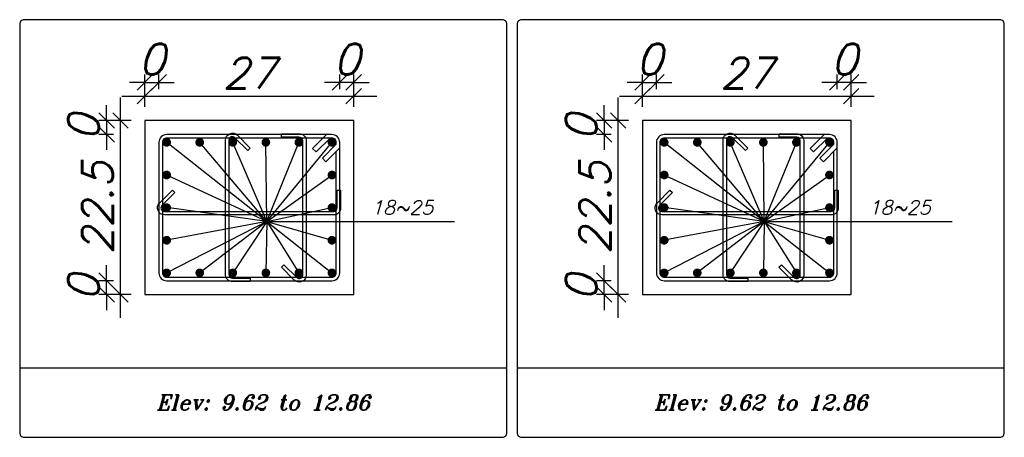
# Model space of a CAD drawing. Header units: inches. Extents: x 826 to 1034, y 702 to 834.
# Tile 18 of 93: x 922.93 to 929.32, y 724.19 to 726.9. Entities that reach past the tile are written whole.
import ezdxf
from ezdxf.enums import TextEntityAlignment as Align

# ---------------------------------------------------------------- set-up
doc = ezdxf.new("R2010")
doc.units = ezdxf.units.IN
doc.header["$MEASUREMENT"] = 0
doc.layers.add('SAZE_DRAWINGS', color=7, linetype='Continuous')
doc.styles.add('SAZE_STYLE', font='romansp.shx', dxfattribs={"oblique": 15})
doc.styles.add('SAZE_STYLE1', font='romant.shx', dxfattribs={"oblique": 15})
doc.dimstyles.new('SAZE_DIM_STYLE', dxfattribs={"dimtxt": 0.2, "dimasz": 0.2, "dimexe": 0.1, "dimexo": 0.05, "dimgap": 0.05, "dimtad": 0, "dimzin": 0, "dimdsep": 46, "dimtxsty": 'SAZE_STYLE', "dimcen": 0.09, "dimclrd": 2, "dimclre": 2, "dimclrt": 3, "dimadec": 0, "dimazin": 0, "dimtfac": 1, "dimtdec": 4, "dimtix": 1, "dimtmove": 1, "dimatfit": 3, "dimfxl": 1, "dimtolj": 1, "dimtzin": 0, "dimarcsym": 0})

# ---------------------------------------------------------------- blocks, each defined once
blk = doc.blocks.new('_Oblique')
at = {"color": 0, "linetype": 'ByBlock', "lineweight": -2}
blk.add_line((-0.5, -0.5), (0.5, 0.5), dxfattribs=at)
blk = doc.blocks.new('*D3577')
at = {"layer": 'Defpoints', "color": 0, "transparency": 16777216}
for p in [(923.8321, 726.4926), (923.7418, 726.4474), (923.8321, 726.4474)]:
    blk.add_point(p, dxfattribs=at)
at = {"layer": 'SAZE_DRAWINGS', "color": 2, "lineweight": -2, "transparency": 16777216}
for p, q in [((923.7418, 726.4474), (923.7418, 726.5426)), ((923.8321, 726.4474), (923.8321, 726.5426)), ((923.7418, 726.4926), (923.6418, 726.4926)), ((923.7418, 726.4926), (923.8321, 726.4926)), ((923.8321, 726.4926), (923.9321, 726.4926))]:
    blk.add_line(p, q, dxfattribs=at)
at = {"layer": 'SAZE_DRAWINGS', "color": 2, "lineweight": -2, "transparency": 16777216, "xscale": 0.1, "yscale": 0.1, "zscale": 0.1}
blk.add_blockref('_Oblique', (923.7418, 726.4926), dxfattribs=at)
at = {"layer": 'SAZE_DRAWINGS', "color": 2, "lineweight": -2, "transparency": 16777216, "xscale": 0.1, "yscale": 0.1, "zscale": 0.1, "rotation": 180}
blk.add_blockref('_Oblique', (923.8321, 726.4926), dxfattribs=at)
at = {"layer": 'SAZE_DRAWINGS', "color": 3, "transparency": 16777216, "insert": (923.7869, 726.6426), "char_height": 0.2, "attachment_point": 5, "style": 'SAZE_STYLE'}
blk.add_mtext('\\A1;0', dxfattribs=at)
blk = doc.blocks.new('*D3578')
at = {"layer": 'Defpoints', "color": 0, "transparency": 16777216}
for p in [(925.0967, 726.4023), (923.7418, 726.3345), (925.0967, 726.3345)]:
    blk.add_point(p, dxfattribs=at)
at = {"layer": 'SAZE_DRAWINGS', "color": 2, "lineweight": -2, "transparency": 16777216}
for p, q in [((923.5918, 726.4023), (925.2467, 726.4023)), ((923.7418, 726.3345), (923.7418, 726.4523)), ((925.0967, 726.3345), (925.0967, 726.4523))]:
    blk.add_line(p, q, dxfattribs=at)
at = {"layer": 'SAZE_DRAWINGS', "color": 2, "lineweight": -2, "transparency": 16777216, "xscale": 0.1, "yscale": 0.1, "zscale": 0.1, "rotation": 180}
blk.add_blockref('_Oblique', (923.7418, 726.4023), dxfattribs=at)
at = {"layer": 'SAZE_DRAWINGS', "color": 2, "lineweight": -2, "transparency": 16777216, "xscale": 0.1, "yscale": 0.1, "zscale": 0.1}
blk.add_blockref('_Oblique', (925.0967, 726.4023), dxfattribs=at)
at = {"layer": 'SAZE_DRAWINGS', "color": 3, "transparency": 16777216, "insert": (924.4192, 726.5523), "char_height": 0.2, "attachment_point": 5, "style": 'SAZE_STYLE'}
blk.add_mtext('\\A1;27', dxfattribs=at)
blk = doc.blocks.new('*D3579')
at = {"layer": 'Defpoints', "color": 0, "transparency": 16777216}
for p in [(925.0064, 726.4926), (925.0064, 726.4474), (925.0967, 726.4474)]:
    blk.add_point(p, dxfattribs=at)
at = {"layer": 'SAZE_DRAWINGS', "color": 2, "lineweight": -2, "transparency": 16777216}
for p, q in [((925.0064, 726.4474), (925.0064, 726.5426)), ((925.0967, 726.4474), (925.0967, 726.5426)), ((925.0064, 726.4926), (924.9064, 726.4926)), ((925.0967, 726.4926), (925.0064, 726.4926)), ((925.0967, 726.4926), (925.1967, 726.4926))]:
    blk.add_line(p, q, dxfattribs=at)
at = {"layer": 'SAZE_DRAWINGS', "color": 2, "lineweight": -2, "transparency": 16777216, "xscale": 0.1, "yscale": 0.1, "zscale": 0.1}
blk.add_blockref('_Oblique', (925.0064, 726.4926), dxfattribs=at)
at = {"layer": 'SAZE_DRAWINGS', "color": 2, "lineweight": -2, "transparency": 16777216, "xscale": 0.1, "yscale": 0.1, "zscale": 0.1, "rotation": 180}
blk.add_blockref('_Oblique', (925.0967, 726.4926), dxfattribs=at)
at = {"layer": 'SAZE_DRAWINGS', "color": 3, "transparency": 16777216, "insert": (925.0516, 726.6426), "char_height": 0.2, "attachment_point": 5, "style": 'SAZE_STYLE'}
blk.add_mtext('\\A1;0', dxfattribs=at)
blk = doc.blocks.new('*D3580')
at = {"layer": 'Defpoints', "color": 0, "transparency": 16777216}
for p in [(923.4933, 725.2054), (923.5385, 725.2054), (923.5385, 725.1151)]:
    blk.add_point(p, dxfattribs=at)
at = {"layer": 'SAZE_DRAWINGS', "color": 2, "lineweight": -2, "transparency": 16777216}
for p, q in [((923.4933, 725.2054), (923.4933, 725.3054)), ((923.5385, 725.2054), (923.4433, 725.2054)), ((923.4933, 725.1151), (923.4933, 725.2054)), ((923.5385, 725.1151), (923.4433, 725.1151)), ((923.4933, 725.1151), (923.4933, 725.0151))]:
    blk.add_line(p, q, dxfattribs=at)
at = {"layer": 'SAZE_DRAWINGS', "color": 2, "lineweight": -2, "transparency": 16777216, "xscale": 0.1, "yscale": 0.1, "zscale": 0.1}
for p, rotation in [((923.4933, 725.2054), 270), ((923.4933, 725.1151), 90)]:
    blk.add_blockref('_Oblique', p, dxfattribs=dict(at, rotation=rotation))
at = {"layer": 'SAZE_DRAWINGS', "color": 3, "transparency": 16777216, "insert": (923.3433, 725.1602), "char_height": 0.2, "attachment_point": 5, "rotation": 90, "style": 'SAZE_STYLE'}
blk.add_mtext('\\A1;0', dxfattribs=at)
blk = doc.blocks.new('*D3581')
at = {"layer": 'Defpoints', "color": 0, "transparency": 16777216}
for p in [(923.5837, 726.2442), (923.6514, 726.2442), (923.6514, 725.1151)]:
    blk.add_point(p, dxfattribs=at)
at = {"layer": 'SAZE_DRAWINGS', "color": 2, "lineweight": -2, "transparency": 16777216}
for p, q in [((923.5837, 724.9651), (923.5837, 726.3942)), ((923.6514, 726.2442), (923.5337, 726.2442)), ((923.6514, 725.1151), (923.5337, 725.1151))]:
    blk.add_line(p, q, dxfattribs=at)
at = {"layer": 'SAZE_DRAWINGS', "color": 2, "lineweight": -2, "transparency": 16777216, "xscale": 0.1, "yscale": 0.1, "zscale": 0.1}
for p, rotation in [((923.5837, 726.2442), 90), ((923.5837, 725.1151), 270)]:
    blk.add_blockref('_Oblique', p, dxfattribs=dict(at, rotation=rotation))
at = {"layer": 'SAZE_DRAWINGS', "color": 3, "transparency": 16777216, "insert": (923.4337, 725.6796), "char_height": 0.2, "attachment_point": 5, "rotation": 90, "style": 'SAZE_STYLE'}
blk.add_mtext('\\A1;22.5', dxfattribs=at)
blk = doc.blocks.new('*D3582')
at = {"layer": 'Defpoints', "color": 0, "transparency": 16777216}
for p in [(923.5385, 726.2442), (923.4933, 726.1539), (923.5385, 726.1539)]:
    blk.add_point(p, dxfattribs=at)
at = {"layer": 'SAZE_DRAWINGS', "color": 2, "lineweight": -2, "transparency": 16777216}
for p, q in [((923.4933, 726.2442), (923.4933, 726.3442)), ((923.5385, 726.2442), (923.4433, 726.2442)), ((923.4933, 726.2442), (923.4933, 726.1539)), ((923.5385, 726.1539), (923.4433, 726.1539)), ((923.4933, 726.1539), (923.4933, 726.0539))]:
    blk.add_line(p, q, dxfattribs=at)
at = {"layer": 'SAZE_DRAWINGS', "color": 2, "lineweight": -2, "transparency": 16777216, "xscale": 0.1, "yscale": 0.1, "zscale": 0.1}
for p, rotation in [((923.4933, 726.2442), 270), ((923.4933, 726.1539), 90)]:
    blk.add_blockref('_Oblique', p, dxfattribs=dict(at, rotation=rotation))
at = {"layer": 'SAZE_DRAWINGS', "color": 3, "transparency": 16777216, "insert": (923.3433, 726.199), "char_height": 0.2, "attachment_point": 5, "rotation": 90, "style": 'SAZE_STYLE'}
blk.add_mtext('\\A1;0', dxfattribs=at)
blk = doc.blocks.new('*D3846')
at = {"layer": 'Defpoints', "color": 0, "transparency": 16777216}
for p in [(927.0615, 726.4926), (926.9711, 726.4474), (927.0615, 726.4474)]:
    blk.add_point(p, dxfattribs=at)
at = {"layer": 'SAZE_DRAWINGS', "color": 2, "lineweight": -2, "transparency": 16777216}
for p, q in [((926.9711, 726.4474), (926.9711, 726.5426)), ((927.0615, 726.4474), (927.0615, 726.5426)), ((926.9711, 726.4926), (926.8711, 726.4926)), ((926.9711, 726.4926), (927.0615, 726.4926)), ((927.0615, 726.4926), (927.1615, 726.4926))]:
    blk.add_line(p, q, dxfattribs=at)
at = {"layer": 'SAZE_DRAWINGS', "color": 2, "lineweight": -2, "transparency": 16777216, "xscale": 0.1, "yscale": 0.1, "zscale": 0.1}
blk.add_blockref('_Oblique', (926.9711, 726.4926), dxfattribs=at)
at = {"layer": 'SAZE_DRAWINGS', "color": 2, "lineweight": -2, "transparency": 16777216, "xscale": 0.1, "yscale": 0.1, "zscale": 0.1, "rotation": 180}
blk.add_blockref('_Oblique', (927.0615, 726.4926), dxfattribs=at)
at = {"layer": 'SAZE_DRAWINGS', "color": 3, "transparency": 16777216, "insert": (927.0163, 726.6426), "char_height": 0.2, "attachment_point": 5, "style": 'SAZE_STYLE'}
blk.add_mtext('\\A1;0', dxfattribs=at)
blk = doc.blocks.new('*D3847')
at = {"layer": 'Defpoints', "color": 0, "transparency": 16777216}
for p in [(928.3261, 726.4023), (926.9711, 726.3345), (928.3261, 726.3345)]:
    blk.add_point(p, dxfattribs=at)
at = {"layer": 'SAZE_DRAWINGS', "color": 2, "lineweight": -2, "transparency": 16777216}
for p, q in [((926.8211, 726.4023), (928.4761, 726.4023)), ((926.9711, 726.3345), (926.9711, 726.4523)), ((928.3261, 726.3345), (928.3261, 726.4523))]:
    blk.add_line(p, q, dxfattribs=at)
at = {"layer": 'SAZE_DRAWINGS', "color": 2, "lineweight": -2, "transparency": 16777216, "xscale": 0.1, "yscale": 0.1, "zscale": 0.1, "rotation": 180}
blk.add_blockref('_Oblique', (926.9711, 726.4023), dxfattribs=at)
at = {"layer": 'SAZE_DRAWINGS', "color": 2, "lineweight": -2, "transparency": 16777216, "xscale": 0.1, "yscale": 0.1, "zscale": 0.1}
blk.add_blockref('_Oblique', (928.3261, 726.4023), dxfattribs=at)
at = {"layer": 'SAZE_DRAWINGS', "color": 3, "transparency": 16777216, "insert": (927.6486, 726.5523), "char_height": 0.2, "attachment_point": 5, "style": 'SAZE_STYLE'}
blk.add_mtext('\\A1;27', dxfattribs=at)
blk = doc.blocks.new('*D3848')
at = {"layer": 'Defpoints', "color": 0, "transparency": 16777216}
for p in [(928.2358, 726.4926), (928.2358, 726.4474), (928.3261, 726.4474)]:
    blk.add_point(p, dxfattribs=at)
at = {"layer": 'SAZE_DRAWINGS', "color": 2, "lineweight": -2, "transparency": 16777216}
for p, q in [((928.2358, 726.4474), (928.2358, 726.5426)), ((928.3261, 726.4474), (928.3261, 726.5426)), ((928.2358, 726.4926), (928.1358, 726.4926)), ((928.3261, 726.4926), (928.2358, 726.4926)), ((928.3261, 726.4926), (928.4261, 726.4926))]:
    blk.add_line(p, q, dxfattribs=at)
at = {"layer": 'SAZE_DRAWINGS', "color": 2, "lineweight": -2, "transparency": 16777216, "xscale": 0.1, "yscale": 0.1, "zscale": 0.1}
blk.add_blockref('_Oblique', (928.2358, 726.4926), dxfattribs=at)
at = {"layer": 'SAZE_DRAWINGS', "color": 2, "lineweight": -2, "transparency": 16777216, "xscale": 0.1, "yscale": 0.1, "zscale": 0.1, "rotation": 180}
blk.add_blockref('_Oblique', (928.3261, 726.4926), dxfattribs=at)
at = {"layer": 'SAZE_DRAWINGS', "color": 3, "transparency": 16777216, "insert": (928.2809, 726.6426), "char_height": 0.2, "attachment_point": 5, "style": 'SAZE_STYLE'}
blk.add_mtext('\\A1;0', dxfattribs=at)
blk = doc.blocks.new('*D3849')
at = {"layer": 'Defpoints', "color": 0, "transparency": 16777216}
for p in [(926.7227, 725.2054), (926.7679, 725.2054), (926.7679, 725.1151)]:
    blk.add_point(p, dxfattribs=at)
at = {"layer": 'SAZE_DRAWINGS', "color": 2, "lineweight": -2, "transparency": 16777216}
for p, q in [((926.7227, 725.2054), (926.7227, 725.3054)), ((926.7679, 725.2054), (926.6727, 725.2054)), ((926.7227, 725.1151), (926.7227, 725.2054)), ((926.7679, 725.1151), (926.6727, 725.1151)), ((926.7227, 725.1151), (926.7227, 725.0151))]:
    blk.add_line(p, q, dxfattribs=at)
at = {"layer": 'SAZE_DRAWINGS', "color": 2, "lineweight": -2, "transparency": 16777216, "xscale": 0.1, "yscale": 0.1, "zscale": 0.1}
for p, rotation in [((926.7227, 725.2054), 270), ((926.7227, 725.1151), 90)]:
    blk.add_blockref('_Oblique', p, dxfattribs=dict(at, rotation=rotation))
at = {"layer": 'SAZE_DRAWINGS', "color": 3, "transparency": 16777216, "insert": (926.5727, 725.1602), "char_height": 0.2, "attachment_point": 5, "rotation": 90, "style": 'SAZE_STYLE'}
blk.add_mtext('\\A1;0', dxfattribs=at)
blk = doc.blocks.new('*D3850')
at = {"layer": 'Defpoints', "color": 0, "transparency": 16777216}
for p in [(926.813, 726.2442), (926.8808, 726.2442), (926.8808, 725.1151)]:
    blk.add_point(p, dxfattribs=at)
at = {"layer": 'SAZE_DRAWINGS', "color": 2, "lineweight": -2, "transparency": 16777216}
for p, q in [((926.813, 724.9651), (926.813, 726.3942)), ((926.8808, 726.2442), (926.763, 726.2442)), ((926.8808, 725.1151), (926.763, 725.1151))]:
    blk.add_line(p, q, dxfattribs=at)
at = {"layer": 'SAZE_DRAWINGS', "color": 2, "lineweight": -2, "transparency": 16777216, "xscale": 0.1, "yscale": 0.1, "zscale": 0.1}
for p, rotation in [((926.813, 726.2442), 90), ((926.813, 725.1151), 270)]:
    blk.add_blockref('_Oblique', p, dxfattribs=dict(at, rotation=rotation))
at = {"layer": 'SAZE_DRAWINGS', "color": 3, "transparency": 16777216, "insert": (926.663, 725.6796), "char_height": 0.2, "attachment_point": 5, "rotation": 90, "style": 'SAZE_STYLE'}
blk.add_mtext('\\A1;22.5', dxfattribs=at)
blk = doc.blocks.new('*D3851')
at = {"layer": 'Defpoints', "color": 0, "transparency": 16777216}
for p in [(926.7679, 726.2442), (926.7227, 726.1539), (926.7679, 726.1539)]:
    blk.add_point(p, dxfattribs=at)
at = {"layer": 'SAZE_DRAWINGS', "color": 2, "lineweight": -2, "transparency": 16777216}
for p, q in [((926.7227, 726.2442), (926.7227, 726.3442)), ((926.7679, 726.2442), (926.6727, 726.2442)), ((926.7227, 726.2442), (926.7227, 726.1539)), ((926.7679, 726.1539), (926.6727, 726.1539)), ((926.7227, 726.1539), (926.7227, 726.0539))]:
    blk.add_line(p, q, dxfattribs=at)
at = {"layer": 'SAZE_DRAWINGS', "color": 2, "lineweight": -2, "transparency": 16777216, "xscale": 0.1, "yscale": 0.1, "zscale": 0.1}
for p, rotation in [((926.7227, 726.2442), 270), ((926.7227, 726.1539), 90)]:
    blk.add_blockref('_Oblique', p, dxfattribs=dict(at, rotation=rotation))
at = {"layer": 'SAZE_DRAWINGS', "color": 3, "transparency": 16777216, "insert": (926.5727, 726.199), "char_height": 0.2, "attachment_point": 5, "rotation": 90, "style": 'SAZE_STYLE'}
blk.add_mtext('\\A1;0', dxfattribs=at)

msp = doc.modelspace()

# ---------------------------------------------------------------- linework, layer by layer
at = {"layer": 'SAZE_DRAWINGS', "color": 2}
for p, q in [((924.5322, 725.5893), (923.8829, 726.1031)), ((924.5322, 725.5893), (924.0974, 726.1031)), ((924.5322, 725.5893), (924.312, 726.1031)), ((924.5322, 725.5893), (924.5265, 726.1031)), ((924.5322, 725.5893), (924.7411, 726.1031)), ((924.5322, 725.5893), (924.9556, 726.1031)), ((927.7615, 725.5893), (927.1123, 726.1031)), ((927.7615, 725.5893), (927.3268, 726.1031)), ((927.7615, 725.5893), (927.5413, 726.1031)), ((927.7615, 725.5893), (927.7559, 726.1031)), ((927.7615, 725.5893), (927.9704, 726.1031)), ((927.7615, 725.5893), (928.185, 726.1031)), ((924.5322, 725.5893), (923.8829, 725.8913)), ((924.5322, 725.5893), (924.9556, 725.8913)), ((927.7615, 725.5893), (927.1123, 725.8913)), ((927.7615, 725.5893), (928.185, 725.8913)), ((924.5322, 725.5893), (923.8829, 725.6796)), ((924.5322, 725.5893), (924.9556, 725.6796)), ((927.7615, 725.5893), (927.1123, 725.6796)), ((927.7615, 725.5893), (928.185, 725.6796)), ((924.5322, 725.5893), (923.8829, 725.2562)), ((924.5322, 725.5893), (923.8829, 725.4679)), ((924.5322, 725.5893), (924.0974, 725.2562)), ((924.5322, 725.5893), (924.312, 725.2562)), ((924.5322, 725.5893), (924.5265, 725.2562)), ((924.5322, 725.5893), (925.7516, 725.5893)), ((924.5322, 725.5893), (924.7411, 725.2562)), ((924.5322, 725.5893), (924.9556, 725.2562)), ((924.5322, 725.5893), (924.9556, 725.4679)), ((927.7615, 725.5893), (927.1123, 725.2562)), ((927.7615, 725.5893), (927.1123, 725.4679)), ((927.7615, 725.5893), (927.3268, 725.2562)), ((927.7615, 725.5893), (927.5413, 725.2562)), ((927.7615, 725.5893), (927.7559, 725.2562)), ((927.7615, 725.5893), (928.981, 725.5893)), ((927.7615, 725.5893), (927.9704, 725.2562)), ((927.7615, 725.5893), (928.185, 725.2562)), ((927.7615, 725.5893), (928.185, 725.4679))]:
    msp.add_line(p, q, dxfattribs=at)
at = {"layer": 'SAZE_DRAWINGS', "color": 8}
for p, q in [((922.9288, 724.6408), (926.0904, 724.6408)), ((926.1581, 724.6408), (929.3198, 724.6408))]:
    msp.add_line(p, q, dxfattribs=at)
for points in [[(922.957, 724.1891), (926.0622, 724.1891, 0.414214), (926.0904, 724.2174), (926.0904, 726.8709, 0.414214), (926.0622, 726.8991), (922.957, 726.8991, 0.414214), (922.9288, 726.8709), (922.9288, 724.2174, 0.414214)], [(926.1864, 724.1891), (929.2915, 724.1891, 0.414214), (929.3198, 724.2174), (929.3198, 726.8709, 0.414214), (929.2915, 726.8991), (926.1864, 726.8991, 0.414214), (926.1581, 726.8709), (926.1581, 724.2174, 0.414214)]]:
    msp.add_lwpolyline(points, format="xyb", close=True, dxfattribs=at)
at = {"layer": 'SAZE_DRAWINGS', "color": 3}
for points in [[(923.7418, 725.1151), (925.0967, 725.1151), (925.0967, 726.2442), (923.7418, 726.2442)], [(926.9711, 725.1151), (928.3261, 725.1151), (928.3261, 726.2442), (926.9711, 726.2442)]]:
    msp.add_lwpolyline(points, close=True, dxfattribs=at)
at = {"layer": 'SAZE_DRAWINGS', "color": 4}
for points in [[(923.8829, 725.2054), (924.9556, 725.2054, 0.414214), (925.0064, 725.2562), (925.0064, 726.1031, 0.414214), (924.9556, 726.1539), (923.8829, 726.1539, 0.414214), (923.8321, 726.1031), (923.8321, 725.2562, 0.414214)], [(924.4249, 725.1997), (924.3097, 725.1997, -0.414214), (924.2645, 725.2449), (924.2645, 726.1175, -0.668112), (924.3416, 726.1495), (924.4253, 726.0658), (924.4094, 726.0498), (924.3257, 726.1335, 0.668112), (924.2871, 726.1175), (924.2871, 725.2449, 0.414214), (924.3097, 725.2223), (924.4249, 725.2223)], [(924.6281, 726.1595), (924.7433, 726.1595, -0.414214), (924.7885, 726.1143), (924.7885, 725.2417, -0.668179), (924.7114, 725.2098), (924.6277, 725.2935), (924.6437, 725.3094), (924.7273, 725.2258, 0.668179), (924.7659, 725.2417), (924.7659, 726.1143, 0.414214), (924.7433, 726.1369), (924.6281, 726.1369)], [(927.1123, 725.2054), (928.185, 725.2054, 0.414214), (928.2358, 725.2562), (928.2358, 726.1031, 0.414214), (928.185, 726.1539), (927.1123, 726.1539, 0.414214), (927.0615, 726.1031), (927.0615, 725.2562, 0.414214)], [(927.6542, 725.1997), (927.5391, 725.1997, -0.414214), (927.4939, 725.2449), (927.4939, 726.1175, -0.668112), (927.571, 726.1495), (927.6547, 726.0658), (927.6388, 726.0498), (927.555, 726.1335, 0.668112), (927.5165, 726.1175), (927.5165, 725.2449, 0.414214), (927.5391, 725.2223), (927.6542, 725.2223)], [(927.8575, 726.1595), (927.9727, 726.1595, -0.414214), (928.0178, 726.1143), (928.0178, 725.2417, -0.668179), (927.9407, 725.2098), (927.8571, 725.2935), (927.873, 725.3094), (927.9567, 725.2258, 0.668179), (927.9952, 725.2417), (927.9952, 726.1143, 0.414214), (927.9727, 726.1369), (927.8575, 726.1369)], [(925.012, 725.7925), (925.012, 725.6773, -0.414214), (924.9669, 725.6322), (923.8684, 725.6322, -0.668179), (923.8365, 725.7093), (923.9202, 725.793), (923.9361, 725.777), (923.8524, 725.6933, 0.668179), (923.8684, 725.6548), (924.9669, 725.6548, 0.414214), (924.9895, 725.6773), (924.9895, 725.7925)], [(928.2414, 725.7925), (928.2414, 725.6773, -0.414214), (928.1962, 725.6322), (927.0978, 725.6322, -0.668179), (927.0658, 725.7093), (927.1495, 725.793), (927.1655, 725.777), (927.0818, 725.6933, 0.668179), (927.0978, 725.6548), (928.1962, 725.6548, 0.414214), (928.2188, 725.6773), (928.2188, 725.7925)]]:
    msp.add_lwpolyline(points, format="xyb", close=True, dxfattribs=at)
for points in [[(924.9432, 726.1313), (924.8528, 726.041), (924.8303, 726.0635), (924.9206, 726.1539)], [(928.1725, 726.1313), (928.0822, 726.041), (928.0596, 726.0635), (928.15, 726.1539)], [(924.9838, 726.0906), (924.8935, 726.0003), (924.9161, 725.9777), (925.0064, 726.0681)], [(928.2132, 726.0906), (928.1229, 726.0003), (928.1454, 725.9777), (928.2358, 726.0681)]]:
    msp.add_lwpolyline(points, dxfattribs=at)
at = {"layer": 'SAZE_DRAWINGS', "color": 6, "const_width": 0.0282}
for points in [[(923.8688, 726.1031, 1), (923.897, 726.1031, 1)], [(924.0833, 726.1031, 1), (924.1116, 726.1031, 1)], [(924.2979, 726.1031, 1), (924.3261, 726.1031, 1)], [(924.5124, 726.1031, 1), (924.5406, 726.1031, 1)], [(924.7269, 726.1031, 1), (924.7552, 726.1031, 1)], [(924.9415, 726.1031, 1), (924.9697, 726.1031, 1)], [(927.0982, 726.1031, 1), (927.1264, 726.1031, 1)], [(927.3127, 726.1031, 1), (927.3409, 726.1031, 1)], [(927.5272, 726.1031, 1), (927.5555, 726.1031, 1)], [(927.7418, 726.1031, 1), (927.77, 726.1031, 1)], [(927.9563, 726.1031, 1), (927.9845, 726.1031, 1)], [(928.1708, 726.1031, 1), (928.1991, 726.1031, 1)], [(923.8688, 725.8913, 1), (923.897, 725.8913, 1)], [(924.9415, 725.8913, 1), (924.9697, 725.8913, 1)], [(927.0982, 725.8913, 1), (927.1264, 725.8913, 1)], [(928.1708, 725.8913, 1), (928.1991, 725.8913, 1)], [(923.8688, 725.6796, 1), (923.897, 725.6796, 1)], [(924.9415, 725.6796, 1), (924.9697, 725.6796, 1)], [(927.0982, 725.6796, 1), (927.1264, 725.6796, 1)], [(928.1708, 725.6796, 1), (928.1991, 725.6796, 1)], [(923.8688, 725.4679, 1), (923.897, 725.4679, 1)], [(924.9415, 725.4679, 1), (924.9697, 725.4679, 1)], [(927.0982, 725.4679, 1), (927.1264, 725.4679, 1)], [(928.1708, 725.4679, 1), (928.1991, 725.4679, 1)], [(923.8688, 725.2562, 1), (923.897, 725.2562, 1)], [(924.0833, 725.2562, 1), (924.1116, 725.2562, 1)], [(924.2979, 725.2562, 1), (924.3261, 725.2562, 1)], [(924.5124, 725.2562, 1), (924.5406, 725.2562, 1)], [(924.7269, 725.2562, 1), (924.7552, 725.2562, 1)], [(924.9415, 725.2562, 1), (924.9697, 725.2562, 1)], [(927.0982, 725.2562, 1), (927.1264, 725.2562, 1)], [(927.3127, 725.2562, 1), (927.3409, 725.2562, 1)], [(927.5272, 725.2562, 1), (927.5555, 725.2562, 1)], [(927.7418, 725.2562, 1), (927.77, 725.2562, 1)], [(927.9563, 725.2562, 1), (927.9845, 725.2562, 1)], [(928.1708, 725.2562, 1), (928.1991, 725.2562, 1)]]:
    msp.add_lwpolyline(points, format="xyb", close=True, dxfattribs=at)
at = {"layer": 'SAZE_DRAWINGS', "color": 4}
for points in [[(924.9838, 726.0906), (924.9838, 726.1031, 0.414214), (924.9556, 726.1313), (923.8829, 726.1313, 0.414214), (923.8547, 726.1031), (923.8547, 725.2562, 0.414214), (923.8829, 725.228), (924.9556, 725.228, 0.414214), (924.9838, 725.2562), (924.9838, 726.0455)], [(928.2132, 726.0906), (928.2132, 726.1031, 0.414214), (928.185, 726.1313), (927.1123, 726.1313, 0.414214), (927.084, 726.1031), (927.084, 725.2562, 0.414214), (927.1123, 725.228), (928.185, 725.228, 0.414214), (928.2132, 725.2562), (928.2132, 726.0455)]]:
    msp.add_lwpolyline(points, format="xyb", dxfattribs=at)

# ---------------------------------------------------------------- texts
at = {"layer": 'SAZE_DRAWINGS', "color": 2, "style": 'SAZE_STYLE', "oblique": 15}
for p in [(925.2096, 725.6345), (928.439, 725.6345)]:
    msp.add_text('18~25', height=0.09033, dxfattribs=at).set_placement(p)
at = {"layer": 'SAZE_DRAWINGS', "color": 2, "style": 'SAZE_STYLE1', "oblique": 15}
for p in [(924.5096, 724.415), (927.7389, 724.415)]:
    msp.add_text('Elev: 9.62 to 12.86', height=0.099365, dxfattribs=at).set_placement(p, align=Align.MIDDLE_CENTER)

# ---------------------------------------------------------------- dimensions: what is measured, and where the dimension line sits
at = {"layer": 'SAZE_DRAWINGS', "color": 2}
for base, p1, p2, override, picture, middle in [((923.8321, 726.4926), (923.7418, 726.4474), (923.8321, 726.4474), {"dimtxt": 0.2, "dimasz": 0.1, "dimexe": 0.05, "dimexo": 0, "dimgap": 0.05, "dimtad": 1, "dimtoh": 1, "dimdec": 1, "dimlfac": 20, "dimrnd": 4, "dimzin": 8, "dimblk": 'Oblique', "dimdle": 0.15, "dimclrd": 2, "dimclre": 2, "dimclrt": 3}, '*D3577', (923.7869, 726.6426)), ((925.0064, 726.4926), (925.0967, 726.4474), (925.0064, 726.4474), {"dimtxt": 0.2, "dimasz": 0.1, "dimexe": 0.05, "dimexo": 0, "dimgap": 0.05, "dimtad": 1, "dimtoh": 1, "dimdec": 1, "dimlfac": 20, "dimrnd": 4, "dimzin": 8, "dimblk": 'Oblique', "dimdle": 0.15, "dimclrd": 2, "dimclre": 2, "dimclrt": 3}, '*D3579', (925.0516, 726.6426)), ((927.0615, 726.4926), (926.9711, 726.4474), (927.0615, 726.4474), {"dimtxt": 0.2, "dimasz": 0.1, "dimexe": 0.05, "dimexo": 0, "dimgap": 0.05, "dimtad": 1, "dimtoh": 1, "dimdec": 1, "dimlfac": 20, "dimrnd": 4, "dimzin": 8, "dimblk": 'Oblique', "dimdle": 0.15, "dimclrd": 2, "dimclre": 2, "dimclrt": 3}, '*D3846', (927.0163, 726.6426)), ((928.2358, 726.4926), (928.3261, 726.4474), (928.2358, 726.4474), {"dimtxt": 0.2, "dimasz": 0.1, "dimexe": 0.05, "dimexo": 0, "dimgap": 0.05, "dimtad": 1, "dimtoh": 1, "dimdec": 1, "dimlfac": 20, "dimrnd": 4, "dimzin": 8, "dimblk": 'Oblique', "dimdle": 0.15, "dimclrd": 2, "dimclre": 2, "dimclrt": 3}, '*D3848', (928.2809, 726.6426)), ((925.0967, 726.4023), (923.7418, 726.3345), (925.0967, 726.3345), {"dimtxt": 0.2, "dimasz": 0.1, "dimexe": 0.05, "dimexo": 0, "dimgap": 0.05, "dimtad": 1, "dimtoh": 1, "dimdec": 1, "dimlfac": 20, "dimrnd": 0.5, "dimzin": 8, "dimblk": 'Oblique', "dimdle": 0.15, "dimclrd": 2, "dimclre": 2, "dimclrt": 3}, '*D3578', (924.4192, 726.5523)), ((928.3261, 726.4023), (926.9711, 726.3345), (928.3261, 726.3345), {"dimtxt": 0.2, "dimasz": 0.1, "dimexe": 0.05, "dimexo": 0, "dimgap": 0.05, "dimtad": 1, "dimtoh": 1, "dimdec": 1, "dimlfac": 20, "dimrnd": 0.5, "dimzin": 8, "dimblk": 'Oblique', "dimdle": 0.15, "dimclrd": 2, "dimclre": 2, "dimclrt": 3}, '*D3847', (927.6486, 726.5523))]:
    dim = msp.add_linear_dim(base=base, p1=p1, p2=p2, dimstyle='SAZE_DIM_STYLE', override=override, dxfattribs=at)
    dim.commit()
    dim.dimension.update_dxf_attribs({"geometry": picture, "text_midpoint": middle})
for base, p1, p2, override, picture, middle in [((923.4933, 726.1539), (923.5385, 726.2442), (923.5385, 726.1539), {"dimtxt": 0.2, "dimasz": 0.1, "dimexe": 0.05, "dimexo": 0, "dimgap": 0.05, "dimtad": 1, "dimtoh": 1, "dimdec": 1, "dimlfac": 20, "dimrnd": 4, "dimzin": 8, "dimblk": 'Oblique', "dimdle": 0.15, "dimclrd": 2, "dimclre": 2, "dimclrt": 3}, '*D3582', (923.3433, 726.199)), ((923.5837, 726.2442), (923.6514, 725.1151), (923.6514, 726.2442), {"dimtxt": 0.2, "dimasz": 0.1, "dimexe": 0.05, "dimexo": 0, "dimgap": 0.05, "dimtad": 1, "dimtoh": 1, "dimdec": 1, "dimlfac": 20, "dimrnd": 0.5, "dimzin": 8, "dimblk": 'Oblique', "dimdle": 0.15, "dimclrd": 2, "dimclre": 2, "dimclrt": 3}, '*D3581', (923.4337, 725.6796)), ((926.7227, 726.1539), (926.7679, 726.2442), (926.7679, 726.1539), {"dimtxt": 0.2, "dimasz": 0.1, "dimexe": 0.05, "dimexo": 0, "dimgap": 0.05, "dimtad": 1, "dimtoh": 1, "dimdec": 1, "dimlfac": 20, "dimrnd": 4, "dimzin": 8, "dimblk": 'Oblique', "dimdle": 0.15, "dimclrd": 2, "dimclre": 2, "dimclrt": 3}, '*D3851', (926.5727, 726.199)), ((926.813, 726.2442), (926.8808, 725.1151), (926.8808, 726.2442), {"dimtxt": 0.2, "dimasz": 0.1, "dimexe": 0.05, "dimexo": 0, "dimgap": 0.05, "dimtad": 1, "dimtoh": 1, "dimdec": 1, "dimlfac": 20, "dimrnd": 0.5, "dimzin": 8, "dimblk": 'Oblique', "dimdle": 0.15, "dimclrd": 2, "dimclre": 2, "dimclrt": 3}, '*D3850', (926.663, 725.6796)), ((923.4933, 725.2054), (923.5385, 725.1151), (923.5385, 725.2054), {"dimtxt": 0.2, "dimasz": 0.1, "dimexe": 0.05, "dimexo": 0, "dimgap": 0.05, "dimtad": 1, "dimtoh": 1, "dimdec": 1, "dimlfac": 20, "dimrnd": 4, "dimzin": 8, "dimblk": 'Oblique', "dimdle": 0.15, "dimclrd": 2, "dimclre": 2, "dimclrt": 3}, '*D3580', (923.3433, 725.1602)), ((926.7227, 725.2054), (926.7679, 725.1151), (926.7679, 725.2054), {"dimtxt": 0.2, "dimasz": 0.1, "dimexe": 0.05, "dimexo": 0, "dimgap": 0.05, "dimtad": 1, "dimtoh": 1, "dimdec": 1, "dimlfac": 20, "dimrnd": 4, "dimzin": 8, "dimblk": 'Oblique', "dimdle": 0.15, "dimclrd": 2, "dimclre": 2, "dimclrt": 3}, '*D3849', (926.5727, 725.1602))]:
    dim = msp.add_linear_dim(base=base, p1=p1, p2=p2, angle=90, dimstyle='SAZE_DIM_STYLE', override=override, dxfattribs=at)
    dim.commit()
    dim.dimension.update_dxf_attribs({"geometry": picture, "text_midpoint": middle})

doc.saveas('drawing.dxf')
